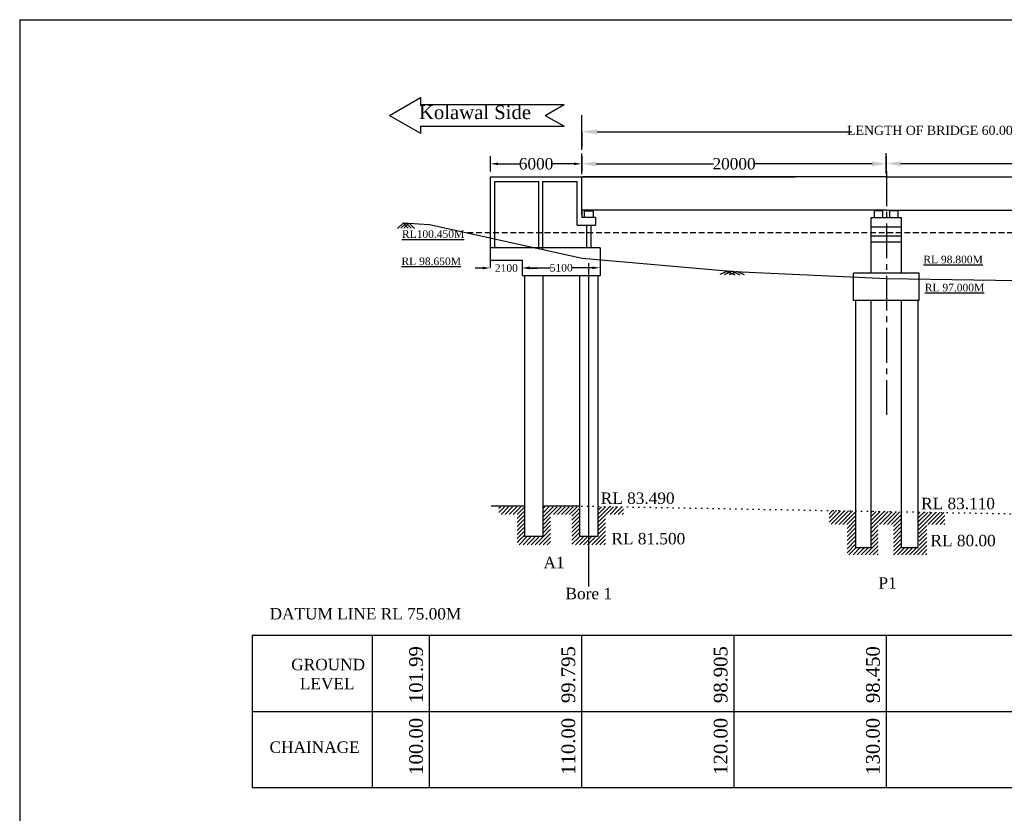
# Model space of a CAD drawing. Header units: millimetres. Extents: x 103078 to 25259364, y -3207472 to 3138455.
# Tile 5 of 12: x 8290281 to 8354938, y -1108325 to -1056175. Entities that reach past the tile are written whole.
import ezdxf

# ---------------------------------------------------------------- set-up
doc = ezdxf.new("R2010")
doc.units = ezdxf.units.MM
doc.header["$LTSCALE"] = 60
doc.header["$MEASUREMENT"] = 0
for name, pattern in [('CENTER2', [28.575, 19.05, -3.175, 3.175, -3.175]), ('DOT2', [0.125, 0, -0.125]), ('HIDDEN', [0.375, 0.25, -0.125])]:
    doc.linetypes.add(name, pattern=pattern)
doc.styles.get("Standard").update_dxf_attribs({"font": 'times.ttf'})
doc.styles.add('style1', font='txt.shx', dxfattribs={"height": 1})
doc.dimstyles.get("Standard").update_dxf_attribs({"dimtxt": 400, "dimasz": 215, "dimexe": 0.18, "dimexo": 0.0625, "dimgap": 0.09, "dimtad": 0, "dimtih": 1, "dimtoh": 1, "dimdec": 0, "dimzin": 4, "dimdsep": 46, "dimtxsty": 'Standard', "dimblk": 'OPEN90', "dimcen": 0, "dimadec": 0, "dimazin": 1, "dimtfac": 1, "dimtdec": 0, "dimtix": 1, "dimtofl": 0, "dimtmove": 0, "dimatfit": 3, "dimldrblk": 'OPEN30', "dimfxl": 1, "dimtolj": 1, "dimtzin": 0, "dimarcsym": 0})

# ---------------------------------------------------------------- blocks, each defined once
blk = doc.blocks.new('*D101')
at = {"color": 0, "linetype": 'Continuous', "lineweight": -2, "transparency": 16777216}
for p, q in [((8327191, -1065648), (8327191, -1065648)), ((8328126, -1065648), (8335838, -1065648)), ((8346256, -1065648), (8338544, -1065648)), ((8347191, -1065660), (8347191, -1065648))]:
    blk.add_line(p, q, dxfattribs=at)
for points in [[(8328126, -1065492), (8328126, -1065804), (8327191, -1065648)], [(8346256, -1065492), (8346256, -1065804), (8347191, -1065648)]]:
    blk.add_solid(points, dxfattribs=at)
at = {"layer": 'Defpoints', "color": 0, "linetype": 'Continuous', "lineweight": -2, "transparency": 16777216}
for p in [(8327191, -1065648), (8327191, -1065648), (8347191, -1065660)]:
    blk.add_point(p, dxfattribs=at)
at = {"color": 0, "linetype": 'Continuous', "transparency": 16777216, "insert": (8337191, -1065648), "char_height": 500, "attachment_point": 5}
blk.add_mtext('\\A1;{\\fTimes New Roman|b0|i0|c0|p18;\\H1.5x;20000}', dxfattribs=at)
blk = doc.blocks.new('*D102')
at = {"color": 0, "linetype": 'Continuous', "lineweight": -2, "transparency": 16777216}
for p, q in [((8347189, -1065636), (8347189, -1065636)), ((8348124, -1065636), (8355836, -1065636)), ((8366254, -1065636), (8358541, -1065636)), ((8367189, -1065648), (8367189, -1065635))]:
    blk.add_line(p, q, dxfattribs=at)
for points in [[(8348124, -1065480), (8348124, -1065791), (8347189, -1065636)], [(8366254, -1065480), (8366254, -1065791), (8367189, -1065636)]]:
    blk.add_solid(points, dxfattribs=at)
at = {"layer": 'Defpoints', "color": 0, "linetype": 'Continuous', "lineweight": -2, "transparency": 16777216}
for p in [(8347189, -1065636), (8347189, -1065636), (8367189, -1065648)]:
    blk.add_point(p, dxfattribs=at)
at = {"color": 0, "linetype": 'Continuous', "transparency": 16777216, "insert": (8357189, -1065636), "char_height": 500, "attachment_point": 5}
blk.add_mtext('\\A1;{\\fTimes New Roman|b0|i0|c0|p18;\\H1.5x;20000}', dxfattribs=at)
blk = doc.blocks.new('*D104')
at = {"color": 0, "linetype": 'Continuous', "lineweight": -2, "transparency": 16777216}
for p, q in [((8327191, -1063544), (8327191, -1063544)), ((8328191, -1063544), (8344927, -1063544)), ((8386191, -1063544), (8369455, -1063544)), ((8387191, -1063544), (8387191, -1063544))]:
    blk.add_line(p, q, dxfattribs=at)
for points in [[(8328191, -1063377), (8328191, -1063711), (8327191, -1063544)], [(8386191, -1063377), (8386191, -1063711), (8387191, -1063544)]]:
    blk.add_solid(points, dxfattribs=at)
at = {"layer": 'Defpoints', "color": 0, "linetype": 'Continuous', "lineweight": -2, "transparency": 16777216}
for p in [(8327191, -1063544), (8387191, -1063544), (8387191, -1063544)]:
    blk.add_point(p, dxfattribs=at)
at = {"color": 0, "linetype": 'Continuous', "transparency": 16777216, "insert": (8357191, -1063544), "char_height": 500, "attachment_point": 5}
blk.add_mtext('\\A1;{\\fTimes New Roman|b0|i0|c0|p18;\\H1.2x;LENGTH OF BRIDGE 60.00 (BETWEEN FACE OF DIRT WALL)}', dxfattribs=at)
blk = doc.blocks.new('*D150')
at = {"color": 0, "linetype": 'Continuous', "lineweight": -2, "ltscale": 2, "transparency": 16777216}
for p, q in [((8321191, -1066157), (8321191, -1065148)), ((8321691, -1065648), (8323127, -1065648)), ((8326691, -1065648), (8325255, -1065648))]:
    blk.add_line(p, q, dxfattribs=at)
for points in [[(8321691, -1065565), (8321691, -1065731), (8321191, -1065648)], [(8326691, -1065565), (8326691, -1065731), (8327191, -1065648)]]:
    blk.add_solid(points, dxfattribs=at)
at = {"layer": 'Defpoints', "color": 0, "linetype": 'Continuous', "lineweight": -2, "ltscale": 2, "transparency": 16777216}
for p in [(8327191, -1065648), (8321191, -1066657), (8327191, -1066657)]:
    blk.add_point(p, dxfattribs=at)
at = {"color": 0, "linetype": 'Continuous', "lineweight": -2, "ltscale": 2, "transparency": 16777216, "insert": (8324191, -1065648), "char_height": 500, "attachment_point": 5}
blk.add_mtext('\\A1;{\\H1.5x;6000}', dxfattribs=at)
blk = doc.blocks.new('*D151')
at = {"color": 0, "linetype": 'Continuous', "lineweight": -2, "ltscale": 2, "transparency": 16777216}
for p, q in [((8321191, -1072478), (8321191, -1071997)), ((8320691, -1072497), (8320191, -1072497)), ((8323791, -1072497), (8324291, -1072497))]:
    blk.add_line(p, q, dxfattribs=at)
for points in [[(8320691, -1072414), (8320691, -1072580), (8321191, -1072497)], [(8323791, -1072414), (8323791, -1072580), (8323291, -1072497)]]:
    blk.add_solid(points, dxfattribs=at)
at = {"layer": 'Defpoints', "color": 0, "linetype": 'Continuous', "lineweight": -2, "ltscale": 2, "transparency": 16777216}
for p in [(8323291, -1072497), (8321191, -1072978), (8323291, -1072978)]:
    blk.add_point(p, dxfattribs=at)
at = {"color": 0, "linetype": 'Continuous', "lineweight": -2, "ltscale": 2, "transparency": 16777216, "insert": (8322241, -1072497), "char_height": 500, "attachment_point": 5}
blk.add_mtext('\\A1;2100', dxfattribs=at)
blk = doc.blocks.new('*D216')
at = {"color": 0, "linetype": 'Continuous', "lineweight": -2, "ltscale": 2, "transparency": 16777216}
for p, q in [((8323791, -1072478), (8325133, -1072478)), ((8327891, -1072478), (8326548, -1072478))]:
    blk.add_line(p, q, dxfattribs=at)
for points in [[(8323791, -1072394), (8323791, -1072561), (8323291, -1072478)], [(8327891, -1072394), (8327891, -1072561), (8328391, -1072478)]]:
    blk.add_solid(points, dxfattribs=at)
at = {"layer": 'Defpoints', "color": 0, "linetype": 'Continuous', "lineweight": -2, "ltscale": 2, "transparency": 16777216}
for p in [(8323291, -1072478), (8328391, -1072478), (8328391, -1072478)]:
    blk.add_point(p, dxfattribs=at)
at = {"color": 0, "linetype": 'Continuous', "lineweight": -2, "ltscale": 2, "transparency": 16777216, "insert": (8325841, -1072478), "char_height": 500, "attachment_point": 5}
blk.add_mtext('\\A1;5100', dxfattribs=at)

msp = doc.modelspace()

# ---------------------------------------------------------------- hatches: boundary and pattern name
at = {"linetype": 'Continuous'}
h = msp.add_hatch(color=256, dxfattribs=at)
h.dxf.hatch_style = 1
h.paths.add_polyline_path([(8327800.8, -1068682.9), (8327480.8, -1068682.9), (8327480.8, -1068734.9), (8327800.8, -1068734.9)])
h = msp.add_hatch(color=256, dxfattribs=at)
h.dxf.hatch_style = 1
h.paths.add_polyline_path([(8327800.8, -1068683), (8327480.8, -1068683), (8327480.8, -1068734.9), (8327800.8, -1068734.9)])
h = msp.add_hatch(color=256, dxfattribs=at)
h.dxf.hatch_style = 1
h.paths.add_polyline_path([(8346840.8, -1068682.8), (8346690.8, -1068682.8), (8346690.8, -1068721.8), (8346840.8, -1068721.8)])
h.paths.add_polyline_path([(8346690.8, -1068682.8), (8346540.8, -1068682.8), (8346540.8, -1068721.8), (8346690.8, -1068721.8)])
h = msp.add_hatch(color=256, dxfattribs=at)
h.dxf.hatch_style = 1
h.paths.add_polyline_path([(8347840.8, -1068682.8), (8347690.8, -1068682.8), (8347690.8, -1068721.8), (8347840.8, -1068721.8)])
h.paths.add_polyline_path([(8347690.8, -1068682.8), (8347540.8, -1068682.8), (8347540.8, -1068721.8), (8347690.8, -1068721.8)])
h = msp.add_hatch(dxfattribs=at)
h.set_pattern_fill('ANSI31', color=256, scale=1500)
h.set_pattern_definition([(45, (5895275.4, -519987.88), (-132.582521, 132.582521), [])])
h.paths.add_polyline_path([(8323448, -1088180.6), (8321753.8, -1088180.6), (8321753.8, -1088680.6), (8322948, -1088680.6), (8322948, -1090680.6), (8325148, -1090680.6), (8325148, -1088680.6), (8326548, -1088680.6), (8326548, -1090680.6), (8328348, -1090680.6), (8328348, -1088180.6), (8328248, -1088180.6), (8328248, -1090180.6), (8327048, -1090180.6), (8327048, -1088180.6), (8324648, -1088180.6), (8324648, -1090180.6), (8323448, -1090180.6)])
h.paths.add_polyline_path([(8329923.6, -1088180.6), (8328348, -1088180.6), (8328348, -1090680.6), (8328748, -1090680.6), (8328748, -1088680.6), (8329923.6, -1088680.6)])
h = msp.add_hatch(dxfattribs=at)
h.set_pattern_fill('ANSI31', color=256, scale=1500)
h.set_pattern_definition([(45, (5916679.13, -520643.78), (-132.582521, 132.582521), [])])
edge = h.paths.add_edge_path()
edge.add_line((8345198.1, -1088460.9), (8343437.6, -1088426.6))
edge.add_line((8343437.6, -1088426.6), (8343430.4, -1089328.5))
edge.add_line((8343430.4, -1089328.5), (8344607.8, -1089347.9))
edge.add_line((8344607.8, -1089347.9), (8344607.8, -1091347.9))
edge.add_line((8344551.7, -1091336.5), (8346651.7, -1091336.5))
edge.add_line((8346651.7, -1091336.5), (8346651.7, -1089336.5))
edge.add_line((8346651.7, -1089336.5), (8347951.7, -1089336.5))
edge.add_line((8347651.7, -1089336.5), (8347651.7, -1091336.5))
edge.add_line((8347651.7, -1091336.5), (8349358.2, -1091336.5))
edge.add_line((8349358.2, -1091336.5), (8349290.8, -1088537.2))
edge.add_line((8349785.5, -1088554.1), (8349290.8, -1088538.4))
edge.add_line((8349290.8, -1088538.4), (8349351.7, -1090836.5))
edge.add_line((8349351.7, -1090836.5), (8348151.7, -1090836.5))
edge.add_line((8348151.7, -1090836.5), (8348190.8, -1088519.3))
edge.add_line((8348190.8, -1088519.3), (8346190.8, -1088480.2))
edge.add_line((8346190.8, -1088480.2), (8346190.8, -1090836.5))
edge.add_line((8346051.7, -1090836.5), (8345190.8, -1090836.5))
edge.add_line((8345190.8, -1090836.5), (8345198.1, -1088460.9))
edge = h.paths.add_edge_path()
edge.add_line((8351021.7, -1088563.6), (8349785.5, -1088554.1))
edge.add_line((8349290.8, -1088537.2), (8349358.2, -1091336.5))
edge.add_line((8349349.3, -1091336.5), (8349851.7, -1091336.5))
edge.add_line((8349851.7, -1091336.5), (8349851.7, -1089336.5))
edge.add_line((8349851.7, -1089336.5), (8351027.3, -1089336.5))
edge.add_line((8351027.3, -1089336.5), (8351021.7, -1088563.6))

# ---------------------------------------------------------------- linework, layer by layer
for p, q in [((8290280.6, -1056175.2), (8290280.6, -1181503.4)), ((8290280.6, -1056175.2), (8461784.4, -1056175.2)), ((8314568.4, -1062461.1), (8316603.4, -1061286.2)), ((8316603.4, -1061286.2), (8316603.4, -1061741.1)), ((8316603.4, -1061741.1), (8326026.7, -1061741.1)), ((8324779.7, -1062461.1), (8326026.7, -1061741.1)), ((8314568.4, -1062461.1), (8316603.4, -1063636)), ((8324779.7, -1062461.1), (8326026.7, -1063181.1)), ((8327190.8, -1064654.1), (8327190.8, -1062448.6)), ((8316603.4, -1063181.1), (8326026.7, -1063181.1)), ((8316603.4, -1063181.1), (8316603.4, -1063636)), ((8327190.8, -1064732.2), (8327190.8, -1063373.7)), ((8327190.8, -1063543.9), (8327190.8, -1064560.4)), ((8327190.8, -1066327.2), (8327190.8, -1064968.7)), ((8327190.8, -1065138.9), (8327190.8, -1066155.4)), ((8347188.5, -1066315.1), (8347188.5, -1064956.6)), ((8347188.5, -1065139.1), (8347188.5, -1066155.6)), ((8321190.8, -1066508), (8327190.8, -1066508)), ((8321190.8, -1071977.7), (8321190.8, -1066508)), ((8321490.8, -1071177.7), (8321490.8, -1066808)), ((8321490.8, -1066808), (8324365.8, -1066808)), ((8324365.8, -1071209.1), (8324365.8, -1066808)), ((8324615.8, -1066808), (8324615.8, -1071263.9)), ((8324615.8, -1066808), (8326890.8, -1066808)), ((8326890.8, -1066507.9), (8327190.8, -1066507.9)), ((8326890.8, -1069682.9), (8326890.8, -1066808)), ((8327190.8, -1068632.9), (8327190.8, -1066507.9)), ((8327190.8, -1066508), (8341205.1, -1066508)), ((8327190.8, -1068982.9), (8327190.8, -1066508)), ((8347190.8, -1066507.9), (8327240.8, -1066507.9)), ((8347190.8, -1066507.9), (8367190.8, -1066507.9)), ((8347190.8, -1068682.9), (8327190.8, -1068682.9)), ((8327340.8, -1068732.9), (8327940.8, -1068732.9)), ((8327480.8, -1068682.9), (8327480.8, -1068734.9)), ((8327480.8, -1068682.9), (8327480.8, -1068734.9)), ((8327480.8, -1068734.9), (8327800.8, -1068734.9)), ((8327480.8, -1068734.9), (8327800.8, -1068734.9)), ((8327565.8, -1068734.9), (8327800.8, -1068734.9)), ((8327565.8, -1068734.9), (8327800.8, -1068734.9)), ((8327800.8, -1068682.9), (8327800.8, -1068734.9)), ((8327800.8, -1068682.9), (8327800.8, -1068734.9)), ((8346415.8, -1069182.9), (8346415.8, -1068721.8)), ((8346415.8, -1068721.8), (8346965.8, -1068721.8)), ((8346965.8, -1069182.9), (8346965.8, -1068721.8)), ((8347190.8, -1068682.9), (8367190.8, -1068682.9)), ((8347415.8, -1069182.9), (8347415.8, -1068721.8)), ((8347415.8, -1068721.8), (8347965.8, -1068721.8)), ((8347540.8, -1068721.8), (8347540.8, -1068682.8)), ((8347840.8, -1068721.8), (8347840.8, -1068682.8)), ((8347965.8, -1069182.9), (8347965.8, -1068721.8)), ((8328090.8, -1069182.9), (8327190.8, -1069182.9)), ((8346190.8, -1069182.9), (8348190.8, -1069182.9)), ((8346190.8, -1072827.8), (8346190.8, -1069182.9)), ((8348190.8, -1072827.8), (8348190.8, -1069182.9)), ((8315461.6, -1069538.4), (8315099.2, -1069892.3)), ((8315654.6, -1069545.9), (8315313, -1069879.5)), ((8315457.1, -1069534), (8315798.7, -1069867.7)), ((8315829.2, -1069556.3), (8315510.4, -1069867.7)), ((8315654.6, -1069545.9), (8315996.2, -1069879.5)), ((8315868.3, -1069558.7), (8316209.9, -1069892.3)), ((8326890.8, -1069682.9), (8328090.8, -1069682.9)), ((8327490.8, -1069682.9), (8327490.8, -1071177.7)), ((8327790.8, -1069682.9), (8327790.8, -1071177.7)), ((8346190.8, -1069782.9), (8348190.8, -1069782.9)), ((8346190.8, -1070382.9), (8348190.8, -1070382.9)), ((8346190.8, -1070382.9), (8348190.8, -1070382.9)), ((8346190.8, -1070382.9), (8348190.8, -1070382.9)), ((8328390.8, -1071177.7), (8321190.8, -1071177.7)), ((8328390.8, -1071177.7), (8328390.8, -1072977.7)), ((8346190.8, -1070782.9), (8348190.8, -1070782.9)), ((8321190.8, -1071977.7), (8323290.8, -1071977.7)), ((8323290.8, -1072977.7), (8323290.8, -1071977.7)), ((8327640.8, -1072177.7), (8327640.8, -1093415.7)), ((8323290.8, -1072977.7), (8328390.8, -1072977.7)), ((8323440.8, -1072977.7), (8323440.8, -1090140.5)), ((8324640.8, -1072977.7), (8324640.8, -1090140.5)), ((8327040.8, -1072977.7), (8327040.8, -1090140.5)), ((8328240.8, -1072977.7), (8328240.8, -1090140.5)), ((8336726.9, -1072723.7), (8336265.3, -1072927.5)), ((8337056.6, -1072710.3), (8336543.4, -1072936.9)), ((8336722.5, -1072721.7), (8337235.6, -1072948.3)), ((8337390.7, -1072721.7), (8336877.6, -1072948.3)), ((8337056.6, -1072710.3), (8337569.8, -1072936.9)), ((8337386.3, -1072723.7), (8337847.9, -1072927.5)), ((8345040.8, -1074627.8), (8345040.8, -1072827.8)), ((8349340.8, -1072827.8), (8345040.8, -1072827.8)), ((8349340.8, -1074627.8), (8349340.8, -1072827.8)), ((8349340.8, -1074627.8), (8345040.8, -1074627.8)), ((8345190.8, -1090867.4), (8345190.8, -1074627.8)), ((8346190.8, -1090867.4), (8346190.8, -1074627.8)), ((8348190.8, -1090867.4), (8348190.8, -1074627.8)), ((8349290.8, -1090867.4), (8349290.8, -1074627.8)), ((8323440.8, -1088140.5), (8321237.3, -1088140.5)), ((8327040.8, -1088140.5), (8324640.8, -1088140.5)), ((8324640.8, -1090140.5), (8323440.8, -1090140.5)), ((8328240.8, -1090140.5), (8327040.8, -1090140.5)), ((8345190.8, -1090867.4), (8346190.8, -1090867.4)), ((8348190.8, -1090867.4), (8349290.8, -1090867.4)), ((8305549.8, -1096628), (8305549.8, -1106656)), ((8305549.8, -1096628), (8397190.8, -1096628)), ((8313438.1, -1106656), (8313438.1, -1096628)), ((8317190.8, -1106628), (8317190.8, -1096628)), ((8327190.8, -1106628), (8327190.8, -1096628)), ((8337190.8, -1106628), (8337190.8, -1096628)), ((8347190.8, -1106628), (8347190.8, -1096628)), ((8305549.8, -1101628), (8397190.8, -1101628)), ((8305549.8, -1106628), (8397190.8, -1106628))]:
    msp.add_line(p, q, dxfattribs=at)
at = {"linetype": 'CENTER2', "ltscale": 2}
for p, q in [((8347190.8, -1066139.9), (8347190.8, -1082397.6)), ((8327190.8, -1068734.9), (8327190.8, -1069182.9)), ((8327340.8, -1068732.9), (8327340.8, -1069182.9)), ((8327940.8, -1068732.9), (8327940.8, -1069182.9)), ((8328090.8, -1069182.9), (8328090.8, -1069682.9))]:
    msp.add_line(p, q, dxfattribs=at)
at = {"linetype": 'HIDDEN', "ltscale": 25}
msp.add_line((8393190.8, -1070183), (8319679.7, -1070183), dxfattribs=at)
at = {"linetype": 'Continuous', "lineweight": -2, "ltscale": 2}
msp.add_line((8345190.8, -1090867.4), (8345190.8, -1089618), dxfattribs=at)
at = {"linetype": 'Continuous'}
msp.add_lwpolyline([(8315457.1, -1069534), (8317190.8, -1069638), (8327225.9, -1071835.4), (8337225.9, -1072725.4), (8347225.9, -1073180.4), (8357225.9, -1073345.4), (8367225.9, -1072875.4), (8377225.9, -1072535.4), (8387225.9, -1072150.4), (8397225.9, -1072015.4)], dxfattribs=at)
at = {"linetype": 'DOT2', "ltscale": 50}
msp.add_lwpolyline([(8327190.8, -1088138), (8363125, -1088776.3), (8392198.6, -1089428)], dxfattribs=at)

# ---------------------------------------------------------------- texts
at = {"linetype": 'Continuous', "insert": (8316498.2, -1061807.9), "char_height": 900, "attachment_point": 1, "style": 'style1'}
msp.add_mtext('{\\fTimes New Roman|b0|i0|c0|p18;Kolawal Side }', dxfattribs=at)
at = {"linetype": 'Continuous', "char_height": 1000, "width": 11580.841, "attachment_point": 1}
for s, insert in [(' {\\H0.5x;\\LRL100.450M}', (8315005.4, -1070013.1)), (' {\\H0.5x;\\LRL 98.650M}', (8314977.2, -1071802.8)), ('{\\fTimes New Roman|b0|i0|c0|p18; \\H0.5x;\\LRL 98.800M}', (8349246.3, -1071683.9)), ('{\\fTimes New Roman|b0|i0|c0|p18; \\H0.5x;\\LRL 97.000M}', (8349340.8, -1073527.8))]:
    msp.add_mtext(s, dxfattribs=dict(at, insert=insert))
at = {"linetype": 'Continuous', "char_height": 750, "attachment_point": 1}
for s, insert in [('{\\fTimes New Roman|b0|i0|c0|p18; RL 83.490}', (8328155, -1087243.6)), ('{\\fTimes New Roman|b0|i0|c0|p18; RL 83.110}', (8349193.2, -1087593.5)), ('{\\fTimes New Roman|b0|i0|c0|p18;RL 81.500}', (8329138, -1089902.6)), ('{\\fTimes New Roman|b0|i0|c0|p18;RL 80.00}', (8350093.2, -1090027.4)), ('{\\fTimes New Roman|b0|i0|c0|p18;A1}', (8324679, -1091470.1)), ('{\\fTimes New Roman|b0|i0|c0|p18;P1}', (8346676.2, -1092814.9)), ('{\\fTimes New Roman|b0|i0|c0|p18;Bore 1}', (8326124, -1093508.2)), ('{\\fTimes New Roman|b0|i0|c0|p18;DATUM LINE RL 75.00M}', (8306691.1, -1094837.4)), ('{\\fTimes New Roman|b0|i0|c0|p18;GROUND\\P  LEVEL}', (8308115.5, -1098173.9)), ('{\\fTimes New Roman|b0|i0|c0|p18;CHAINAGE}', (8306691.1, -1103604.8))]:
    msp.add_mtext(s, dxfattribs=dict(at, insert=insert))
at = {"linetype": 'Continuous', "char_height": 900, "attachment_point": 1, "rotation": 90}
for s, insert in [('{\\fTimes New Roman|b0|i0|c0|p18;101.99}', (8315857.6, -1101082.7)), ('{\\fTimes New Roman|b0|i0|c0|p18;99.795}', (8325857.6, -1101082.7)), ('{\\fTimes New Roman|b0|i0|c0|p18;98.905}', (8335857.6, -1101082.7)), ('{\\fTimes New Roman|b0|i0|c0|p18;98.450}', (8345857.6, -1101082.7)), ('{\\fTimes New Roman|b0|i0|c0|p18;100.00}', (8315857.6, -1105793.2)), ('{\\fTimes New Roman|b0|i0|c0|p18;110.00}', (8325857.6, -1105793.2)), ('{\\fTimes New Roman|b0|i0|c0|p18;120.00}', (8335857.6, -1105793.2)), ('{\\fTimes New Roman|b0|i0|c0|p18;130.00}', (8345857.6, -1105793.2))]:
    msp.add_mtext(s, dxfattribs=dict(at, insert=insert))

# ---------------------------------------------------------------- dimensions: what is measured, and where the dimension line sits
at = {"linetype": 'Continuous'}
dim = msp.add_linear_dim(base=(8387190.8, -1063543.9), p1=(8327190.8, -1063543.9), p2=(8387190.8, -1063543.9), text='{\\fTimes New Roman|b0|i0|c0|p18;\\H1.2x;LENGTH OF BRIDGE 60.00 (BETWEEN FACE OF DIRT WALL)}', dimstyle='Standard', override={"dimtxt": 500, "dimasz": 1000, "dimfxl": 300}, dxfattribs=at)
dim.commit()
dim.dimension.update_dxf_attribs({"geometry": '*D104', "text_midpoint": (8357190.8, -1063543.9)})
at = {"linetype": 'Continuous', "lineweight": -2, "ltscale": 2}
dim = msp.add_linear_dim(base=(8327190.8, -1065647.9), p1=(8321190.8, -1066656.6), p2=(8327190.8, -1066656.6), text='{\\H1.5x;<>}', dimstyle='Standard', override={"dimtxt": 500, "dimasz": 500, "dimexe": 500, "dimexo": 500, "dimse2": 1, "dimfxl": 300}, dxfattribs=at)
dim.commit()
dim.dimension.update_dxf_attribs({"geometry": '*D150', "text_midpoint": (8324190.8, -1065647.9)})
at = {"linetype": 'Continuous'}
for base, p1, p2, picture, middle in [((8327190.8, -1065647.7), (8347190.8, -1065660.2), (8327190.8, -1065647.7), '*D101', (8337190.8, -1065647.7)), ((8347188.5, -1065635.6), (8367188.5, -1065648.1), (8347188.5, -1065635.6), '*D102', (8357188.5, -1065635.6))]:
    dim = msp.add_linear_dim(base=base, p1=p1, p2=p2, angle=180, text='{\\fTimes New Roman|b0|i0|c0|p18;\\H1.5x;20000}', dimstyle='Standard', override={"dimtxt": 500, "dimasz": 935, "dimfxl": 300}, dxfattribs=at)
    dim.commit()
    dim.dimension.update_dxf_attribs({"geometry": picture, "text_midpoint": middle})
at = {"linetype": 'Continuous', "lineweight": -2, "ltscale": 2}
dim = msp.add_linear_dim(base=(8323290.8, -1072496.9), p1=(8321190.8, -1072977.7), p2=(8323290.8, -1072977.7), dimstyle='Standard', override={"dimtxt": 500, "dimasz": 500, "dimexe": 500, "dimexo": 500, "dimse2": 1, "dimfxl": 300}, dxfattribs=at)
dim.commit()
dim.dimension.update_dxf_attribs({"geometry": '*D151', "text_midpoint": (8322240.8, -1072496.9), "dimtype": 160})
dim = msp.add_linear_dim(base=(8328390.8, -1072477.7), p1=(8323290.8, -1072477.7), p2=(8328390.8, -1072477.7), dimstyle='Standard', override={"dimtxt": 500, "dimasz": 500, "dimexe": 500, "dimexo": 500, "dimse2": 1, "dimfxl": 300}, dxfattribs=at)
dim.commit()
dim.dimension.update_dxf_attribs({"geometry": '*D216', "text_midpoint": (8325840.8, -1072477.7)})

doc.saveas('drawing.dxf')
